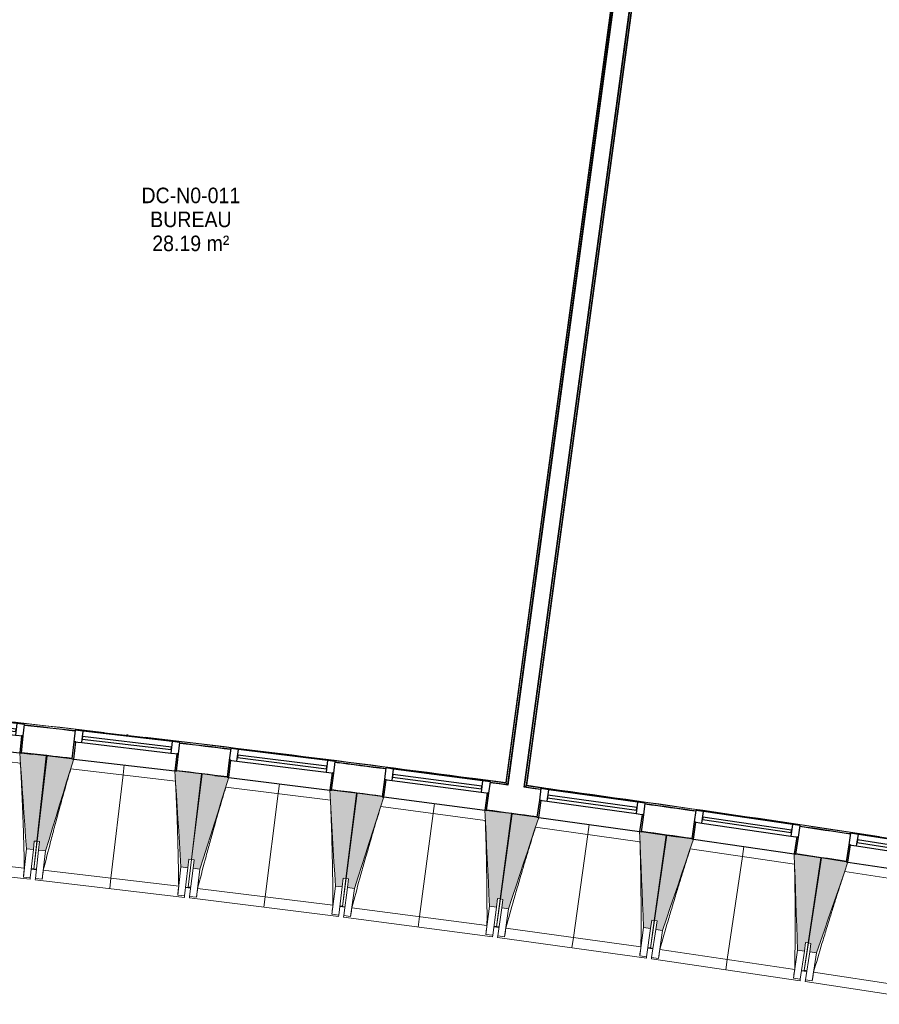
# Model space of a CAD drawing. Header units: millimetres. Extents: x -24070 to 30874, y -36590 to 4541.
# Tile 8 of 33: x -7363 to -2385, y -31449 to -25746. Entities that reach past the tile are written whole.
import ezdxf

# ---------------------------------------------------------------- set-up
doc = ezdxf.new("R2010")
doc.units = ezdxf.units.MM
for name, color, linetype, lineweight in [('A-AREA-IDEN', 7, 'Continuous', 30), ('A-FLOR-HRAL', 7, 'Continuous', 18), ('BATIEMENT', 7, 'Continuous', 18), ('BATIMENT', 7, 'Continuous', 25), ('FENETRES', 7, 'Continuous', 25), ('GEN', 7, 'Continuous', 18), ('SOLS', 7, 'Continuous', 25)]:
    doc.layers.add(name, color=color, linetype=linetype, lineweight=lineweight)
doc.layers.add('A-GLAZ', color=7, linetype='Continuous', lineweight=25, true_color=0x5c63b1)
doc.styles.add('Arial', font='arial.ttf', dxfattribs={"width": 0.9, "height": 90})

# ---------------------------------------------------------------- blocks, each defined once
blk = doc.blocks.new('XXX_VIDE FENETRE - 590-389517-2021_015_1111_DCE_1_50_N0 FINI_CVC_CTA')
at = {"layer": 'A-GLAZ'}
for p, q in [((260.1, -120), (-260.1, -120)), ((-260.1, -120), (-260.1, -135)), ((-260.1, -135), (260.1, -135)), ((260.1, -135), (260.1, -120))]:
    blk.add_line(p, q, dxfattribs=at)
at = {"layer": 'FENETRES'}
for p, q in [((-305.1, 0), (-305.1, -100)), ((-295.1, 0), (-305.1, 0)), ((295.1, 0), (-295.1, 0)), ((-295.1, -100), (-295.1, 0)), ((305.1, 0), (295.1, 0)), ((295.1, 0), (295.1, -100)), ((305.1, -100), (305.1, 0)), ((-305.1, -100), (-295.1, -100)), ((-260.1, -100), (-305.1, -100)), ((-305.1, -100), (-305.1, -167.5)), ((-260.1, -167.5), (-260.1, -100)), ((260.1, -100), (-260.1, -100)), ((260.1, -100), (260.1, -167.5)), ((305.1, -100), (260.1, -100)), ((295.1, -100), (305.1, -100)), ((305.1, -167.5), (305.1, -100)), ((-305.1, -167.5), (-260.1, -167.5)), ((-260.1, -167.5), (260.1, -167.5)), ((260.1, -167.5), (305.1, -167.5))]:
    blk.add_line(p, q, dxfattribs=at)
blk = doc.blocks.new('Garde-corps - Garde-corps-509925-2021_015_1111_DCE_1_50_N0 FINI_CVC_CTA')
at = {"layer": 'A-FLOR-HRAL'}
for p, q in [((-4438.5, -30189.6), (-3606.8, -24050.4)), ((-4430.5, -30183.5), (-3600.7, -24058.5)), ((-4428.6, -30182), (-3599.2, -24060.4)), ((-4426.7, -30180.6), (-3597.8, -24062.3)), ((-4344.6, -30204.1), (-4438.5, -30189.6)), ((-4344.4, -30202.5), (-4438.5, -30189.6)), ((-4155.5, -30222.3), (-4426.7, -30180.6)), ((-3634.9, -30302.4), (-3696.7, -30292.9)), ((-3447.7, -30331.3), (-3465.9, -30328.7))]:
    blk.add_line(p, q, dxfattribs=at)
at = {"layer": 'A-FLOR-HRAL', "flags": 128}
for points in [[(-4438.5, -30189.6), (-4438.7, -30189.7), (-4439, -30190), (-4439.5, -30190.3), (-4440, -30190.8), (-4440.6, -30191.2), (-4441.3, -30191.7), (-4441.9, -30192.2)], [(-4430.5, -30183.5), (-4434.5, -30186.6), (-4438.5, -30189.6)], [(-4426.7, -30180.6), (-4426.7, -30180.6), (-4426.8, -30180.7), (-4427, -30180.8), (-4427.2, -30181), (-4427.4, -30181.2), (-4427.6, -30181.3), (-4427.9, -30181.5), (-4428.1, -30181.7), (-4428.3, -30181.9), (-4428.6, -30182)]]:
    blk.add_lwpolyline(points, dxfattribs=at)
at = {"layer": 'A-FLOR-HRAL'}
for radius, start, end in [(125935, 80.251097, 82.25963), (125936.7, 81.319476, 82.258838), (125927.8, 81.807452, 81.942011), (125927.8, 81.395259, 81.529818)]:
    blk.add_arc((-21392, -154971), radius, start, end, dxfattribs=at)
blk = doc.blocks.new('Garde-corps - Garde-corps-510088-2021_015_1111_DCE_1_50_N0 FINI_CVC_CTA')
at = {"layer": 'A-FLOR-HRAL'}
for p, q in [((-3718.7, -24045.9), (-4547.6, -30164.2)), ((-3716.8, -24044.5), (-4546.2, -30166.1)), ((-3714.9, -24043), (-4544.7, -30168.1)), ((-3706.9, -24036.9), (-4538.6, -30176.1)), ((-6734.3, -29888.6), (-6744.8, -29887.4)), ((-5513.1, -30051.4), (-5536.1, -30048.4)), ((-5281.2, -30078.3), (-5321.3, -30073.6)), ((-4547.6, -30164.2), (-4824.2, -30131.8)), ((-4547.6, -30164.3), (-4738.4, -30138.7)), ((-4538.6, -30176.1), (-4637.7, -30164.5)), ((-4538.6, -30176.1), (-4637.5, -30162.8))]:
    blk.add_line(p, q, dxfattribs=at)
at = {"layer": 'A-FLOR-HRAL', "flags": 128}
blk.add_lwpolyline([(-4544.7, -30168.1), (-4541.7, -30172.1), (-4538.6, -30176.1)], dxfattribs=at)
at = {"layer": 'A-FLOR-HRAL'}
for radius, start, end in [(125935, 82.312065, 84.320586), (125936.7, 83.380429, 84.319793), (125927.8, 83.456226, 83.590783), (125936.7, 82.312858, 83.271383), (125927.8, 83.044033, 83.178591), (125927.8, 82.631839, 82.766398)]:
    blk.add_arc((-21392, -154971), radius, start, end, dxfattribs=at)
for points, knots in [([(-4547.6, -30164.2), (-4547.6, -30164.2), (-4547.6, -30164.3), (-4547.5, -30164.4), (-4547.5, -30164.5), (-4547.3, -30164.6), (-4547.2, -30164.8), (-4547.1, -30165), (-4546.9, -30165.2), (-4546.7, -30165.4), (-4546.6, -30165.6), (-4546.4, -30165.8), (-4546.3, -30166), (-4546.2, -30166.1)], [0.075, 0.075, 0.075, 0.075, 0.15, 0.2125, 0.275, 0.35, 0.425, 0.5, 0.6, 0.7, 0.775, 0.85, 1, 1, 1, 1]), ([(-4538.6, -30176.1), (-4538.6, -30176.1), (-4538.6, -30176.1), (-4538.6, -30176.1), (-4538.5, -30176.2), (-4538.5, -30176.3), (-4538.4, -30176.3), (-4538.3, -30176.4), (-4538.3, -30176.5), (-4538.2, -30176.6), (-4538.1, -30176.7), (-4538, -30176.9), (-4537.9, -30177), (-4537.8, -30177.1), (-4537.7, -30177.3), (-4537.6, -30177.4), (-4537.5, -30177.6), (-4537.4, -30177.7), (-4537.2, -30177.9), (-4536.9, -30178.3), (-4536.5, -30178.8), (-4536.2, -30179.2), (-4536, -30179.4)], [0, 0, 0, 0, 0.071429, 0.107143, 0.142857, 0.178571, 0.214286, 0.25, 0.285714, 0.321429, 0.357143, 0.392857, 0.428571, 0.464286, 0.5, 0.535714, 0.571429, 0.607143, 0.642857, 0.714286, 0.857143, 1, 1, 1, 1])]:
    blk.add_open_spline(points, degree=3, knots=knots, dxfattribs=at)
blk = doc.blocks.new('B02_ARC_rvt-1-2021_015_1111_DCE_1_50_N0 FINI_CVC_CTA')
at = {"layer": 'BATIEMENT', "lineweight": 25}
for p, q in [((-3701.8, -24021.9), (-4536, -30179.4)), ((-4441.9, -30192.2), (-3607.7, -24034.7))]:
    blk.add_line(p, q, dxfattribs=at)
at = {"layer": 'BATIEMENT', "lineweight": 25, "flags": 128}
for points in [[(-4536, -30179.4), (-4586.9, -30172.6), (-4637.9, -30165.7)], [(-4344.8, -30205.4), (-4393.4, -30198.8), (-4441.9, -30192.2)]]:
    blk.add_lwpolyline(points, dxfattribs=at)
at = {"layer": 'BATIEMENT', "lineweight": 25}
for radius, start, end in [(125924.8, 83.456229, 83.590781), (125924.8, 83.044036, 83.178588), (125764.8, 83.456418, 83.590617), (125924.8, 82.631843, 82.766395), (125764.8, 83.044224, 83.178423), (125764.8, 82.63203, 82.76623), (125764.8, 82.219836, 82.354036), (125924.8, 81.807456, 81.942008), (125764.8, 81.807642, 81.941842), (125924.8, 81.395263, 81.529815), (125764.8, 81.395448, 81.529648)]:
    blk.add_arc((-21392, -154971), radius, start, end, dxfattribs=at)
at = {"layer": 'SOLS'}
for p, q in [((-7352.6, -29992.3), (-7290.7, -29999.3)), ((-6310.3, -30113.8), (-6305.3, -30114.4)), ((-6233, -30123.1), (-6161.5, -30131.8)), ((-5412.2, -30225.5), (-5407.5, -30226.1)), ((-4658.8, -30324.4), (-4567.8, -30336.6)), ((-4515.4, -30343.7), (-4510.5, -30344.4)), ((-3762.6, -30448), (-3549.4, -30478.3)), ((-3540.8, -30479.6), (-3470.9, -30489.6)), ((-2723.8, -30599.4), (-2719.1, -30600.2)), ((-2585.9, -30620.2), (-2575.8, -30621.8))]:
    blk.add_line(p, q, dxfattribs=at)
blk.add_arc((-21392, -154971), 125764.8, 83.456418, 83.558302, dxfattribs=at)
at = {"layer": 'BATIEMENT', "lineweight": 18}
for name in ['Garde-corps - Garde-corps-510088-2021_015_1111_DCE_1_50_N0 FINI_CVC_CTA', 'Garde-corps - Garde-corps-509925-2021_015_1111_DCE_1_50_N0 FINI_CVC_CTA']:
    blk.add_blockref(name, (0, 0), dxfattribs=at)
at = {"layer": 'FENETRES', "lineweight": 18}
for p, rotation in [((-7656.1, -29960.6), 173.7193933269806), ((-6757.1, -30062.7), 173.307758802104), ((-5858.9, -30171.3), 172.8961242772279), ((-4961.5, -30286.3), 172.4844897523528), ((-4064.9, -30407.7), 172.072855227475), ((-3169.3, -30535.6), 171.6612207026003), ((-2274.5, -30670), 171.249586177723)]:
    blk.add_blockref('XXX_VIDE FENETRE - 590-389517-2021_015_1111_DCE_1_50_N0 FINI_CVC_CTA', p, dxfattribs=dict(at, rotation=rotation))
blk = doc.blocks.new('20_MUR PREFA_01 - MODULE_01 B-3165811-2021_015_1111_DCE_1_50_N0 FINI_CVC_CTA')
at = {"layer": 'GEN'}
for p, q in [((0, 722.1), (0, 661.4)), ((0, 661.4), (0, 58.5)), ((0, 0.7), (0, 58.5))]:
    blk.add_line(p, q, dxfattribs=at)
blk = doc.blocks.new('B02_DC_STR_rvt-1-2021_015_1111_DCE_1_50_N0 FINI_CVC_CTA')
at = {"layer": 'BATIMENT', "lineweight": 5, "true_color": 0x787878}
for points in [[(-7283.7, -30553), (-7278.2, -30503.3), (-7263.3, -30505), (-7208.7, -30009.2), (-7352.8, -29993.3), (-7353, -29994), (-7362.7, -29992.9), (-7323.4, -30548.7)], [(-7213.3, -30561.1), (-7050.2, -30028.3), (-7060.2, -30027.2), (-7060.2, -30026.5), (-7204, -30009.6), (-7262.1, -30505), (-7247.2, -30506.7), (-7253, -30556.4), (-7247.2, -30557.1)], [(-6389, -30657.8), (-6383.1, -30608.1), (-6368.2, -30609.9), (-6310.1, -30114.5), (-6454, -30097.6), (-6454.1, -30098.3), (-6464, -30097.1), (-6428.7, -30653.1)], [(-6318.7, -30666.3), (-6151.8, -30134.8), (-6161.7, -30133.6), (-6161.7, -30132.9), (-6305.4, -30115), (-6367.1, -30609.9), (-6352.2, -30611.8), (-6358.4, -30661.4), (-6352.2, -30662.2)], [(-5495, -30769), (-5488.9, -30719.4), (-5474, -30721.2), (-5412.3, -30226.3), (-5556.1, -30208.3), (-5556.2, -30209), (-5566.1, -30207.8), (-5534.7, -30764)], [(-5424.8, -30778), (-5254.1, -30247.7), (-5264, -30246.4), (-5264, -30245.7), (-5407.5, -30226.8), (-5472.8, -30721.3), (-5457.9, -30723.2), (-5464.5, -30772.8), (-5457.9, -30773.7)], [(-4601.9, -30886.6), (-4595.4, -30837), (-4580.5, -30839), (-4515.3, -30344.5), (-4658.9, -30325.5), (-4659, -30326.2), (-4668.9, -30324.9), (-4641.6, -30881.4)], [(-4531.8, -30896.1), (-4357.2, -30367), (-4367.1, -30365.7), (-4367.1, -30365), (-4510.5, -30345), (-4579.3, -30839), (-4564.5, -30841.1), (-4571.4, -30890.6), (-4564.5, -30891.6)], [(-3709.7, -31010.6), (-3702.8, -30961.1), (-3687.9, -30963.2), (-3619.1, -30469.1), (-3762.7, -30449.1), (-3762.8, -30449.8), (-3772.6, -30448.4), (-3749.3, -31005.1)], [(-3639.6, -31020.7), (-3461.3, -30492.8), (-3471.1, -30491.4), (-3471.1, -30490.7), (-3614.4, -30469.7), (-3686.8, -30963.2), (-3671.9, -30965.4), (-3679.2, -31014.9), (-3671.9, -31015.9)], [(-2818.4, -31141), (-2811.1, -31091.6), (-2796.3, -31093.7), (-2723.9, -30600.2), (-2867.3, -30579.2), (-2867.6, -30579.9), (-2877.3, -30578.4), (-2857.9, -31135.2)], [(-2748.3, -31151.6), (-2566.2, -30625.1), (-2576.1, -30623.6), (-2576.1, -30622.9), (-2719.2, -30600.8), (-2795.1, -31093.8), (-2780.3, -31096.1), (-2787.9, -31145.5), (-2780.3, -31146.7)]]:
    blk.add_hatch(color=8, dxfattribs=at).paths.add_polyline_path(points)
at = {"layer": 'BATIEMENT'}
for p, q in [((-7208.7, -30009.2), (-7352.8, -29993.3)), ((-7263.3, -30505), (-7208.7, -30009.2)), ((-7204, -30009.6), (-7262.1, -30505)), ((-7060.1, -30026.5), (-7204, -30009.6)), ((-6310.1, -30114.5), (-6454.1, -30097.6)), ((-6368.2, -30609.9), (-6310.1, -30114.5)), ((-6305.4, -30115), (-6367.1, -30609.9)), ((-6161.6, -30132.9), (-6305.4, -30115)), ((-5412.3, -30226.3), (-5556.1, -30208.3)), ((-5474, -30721.2), (-5412.3, -30226.3)), ((-5407.5, -30226.8), (-5472.8, -30721.3)), ((-5263.9, -30245.7), (-5407.5, -30226.8)), ((-4515.3, -30344.5), (-4659, -30325.5)), ((-4580.5, -30839), (-4515.3, -30344.5)), ((-4510.5, -30345), (-4579.3, -30839)), ((-4367, -30365), (-4510.5, -30345)), ((-3619.1, -30469.1), (-3762.7, -30449.1)), ((-7283.7, -30553), (-7278.2, -30503.3)), ((-7278.2, -30503.3), (-7263.3, -30505)), ((-7262.1, -30505), (-7247.2, -30506.7)), ((-7247.2, -30506.7), (-7253, -30556.4)), ((-3687.9, -30963.2), (-3619.1, -30469.1)), ((-3614.4, -30469.7), (-3686.8, -30963.2)), ((-3471, -30490.7), (-3614.4, -30469.7)), ((-7323.4, -30548.7), (-7283.7, -30553)), ((-7253, -30556.4), (-7213.3, -30561.1)), ((-6389, -30657.8), (-6383.1, -30608.1)), ((-6383.1, -30608.1), (-6368.2, -30609.9)), ((-6367.1, -30609.9), (-6352.2, -30611.8)), ((-6352.2, -30611.8), (-6358.4, -30661.4)), ((-2723.9, -30600.2), (-2867.4, -30579.2)), ((-2796.3, -31093.7), (-2723.9, -30600.2)), ((-2719.2, -30600.8), (-2795.1, -31093.8)), ((-2576, -30622.9), (-2719.2, -30600.8)), ((-6428.7, -30653.1), (-6389, -30657.8)), ((-6358.4, -30661.4), (-6318.7, -30666.3)), ((-5495, -30769), (-5488.9, -30719.4)), ((-5488.9, -30719.4), (-5474, -30721.2)), ((-5472.8, -30721.3), (-5457.9, -30723.2)), ((-5457.9, -30723.2), (-5464.5, -30772.8)), ((-5534.7, -30764), (-5495, -30769)), ((-5464.5, -30772.8), (-5424.8, -30778)), ((-4601.9, -30886.6), (-4595.4, -30837)), ((-4595.4, -30837), (-4580.5, -30839)), ((-4579.3, -30839), (-4564.5, -30841.1)), ((-4564.5, -30841.1), (-4571.4, -30890.6)), ((-4641.6, -30881.4), (-4601.9, -30886.6)), ((-4571.4, -30890.6), (-4531.8, -30896.1)), ((-3709.7, -31010.6), (-3702.8, -30961.1)), ((-3702.8, -30961.1), (-3687.9, -30963.2)), ((-3686.8, -30963.2), (-3671.9, -30965.4)), ((-3671.9, -30965.4), (-3679.2, -31014.9)), ((-3749.3, -31005.1), (-3709.7, -31010.6)), ((-3679.2, -31014.9), (-3639.6, -31020.7)), ((-2857.9, -31135.2), (-2818.4, -31141)), ((-2818.4, -31141), (-2811.1, -31091.6)), ((-2811.1, -31091.6), (-2796.3, -31093.7)), ((-2795.1, -31093.8), (-2780.3, -31096.1)), ((-2780.3, -31096.1), (-2787.9, -31145.5)), ((-2787.9, -31145.5), (-2748.3, -31151.6))]:
    blk.add_line(p, q, dxfattribs=at)
at = {"layer": 'BATIEMENT', "flags": 128}
for points in [[(-7362.8, -29992.2), (-7357.9, -30061.8), (-7353, -30131.3), (-7348, -30200.9), (-7343.1, -30270.4), (-7338.2, -30340), (-7333.3, -30409.5), (-7328.4, -30479.1), (-7323.4, -30548.7)], [(-7213.3, -30561.1), (-7192.9, -30494.4), (-7172.5, -30427.7), (-7152.1, -30361), (-7131.7, -30294.4), (-7111.3, -30227.7), (-7090.9, -30161), (-7070.4, -30094.3), (-7050, -30027.7)], [(-6464.1, -30096.4), (-6459.6, -30166), (-6455.2, -30235.6), (-6450.8, -30305.2), (-6446.4, -30374.8), (-6442, -30444.4), (-6437.5, -30514), (-6433.1, -30583.5), (-6428.7, -30653.1)], [(-6318.7, -30666.3), (-6297.8, -30599.8), (-6276.9, -30533.3), (-6256, -30466.8), (-6235.1, -30400.2), (-6214.2, -30333.7), (-6193.3, -30267.2), (-6172.5, -30200.6), (-6151.6, -30134.1)], [(-5566.1, -30207.1), (-5562.2, -30276.7), (-5558.3, -30346.3), (-5554.3, -30415.9), (-5550.4, -30485.6), (-5546.5, -30555.2), (-5542.6, -30624.8), (-5538.7, -30694.4), (-5534.7, -30764)], [(-5424.8, -30778), (-5403.4, -30711.7), (-5382.1, -30645.3), (-5360.7, -30578.9), (-5339.3, -30512.5), (-5318, -30446.2), (-5296.6, -30379.8), (-5275.2, -30313.4), (-5253.9, -30247)], [(-4668.9, -30324.2), (-4665.5, -30393.8), (-4662.1, -30463.5), (-4658.7, -30533.1), (-4655.3, -30602.8), (-4651.8, -30672.4), (-4648.4, -30742.1), (-4645, -30811.7), (-4641.6, -30881.4)], [(-4531.8, -30896.1), (-4509.9, -30829.9), (-4488.1, -30763.7), (-4466.2, -30697.5), (-4444.4, -30631.3), (-4422.5, -30565), (-4400.7, -30498.8), (-4378.9, -30432.6), (-4357, -30366.4)], [(-3772.7, -30447.8), (-3769.7, -30517.4), (-3766.8, -30587.1), (-3763.9, -30656.8), (-3761, -30726.4), (-3758.1, -30796.1), (-3755.1, -30865.8), (-3752.2, -30935.4), (-3749.3, -31005.1)], [(-3639.6, -31020.7), (-3617.3, -30954.6), (-3595, -30888.5), (-3572.6, -30822.5), (-3550.3, -30756.4), (-3528, -30690.4), (-3505.7, -30624.3), (-3483.4, -30558.2), (-3461.1, -30492.2)], [(-2877.3, -30577.7), (-2874.9, -30647.4), (-2872.5, -30717.1), (-2870, -30786.8), (-2867.6, -30856.5), (-2865.2, -30926.2), (-2862.8, -30995.9), (-2860.4, -31065.6), (-2857.9, -31135.2)], [(-2748.3, -31151.6), (-2725.5, -31085.7), (-2702.7, -31019.8), (-2680, -30953.9), (-2657.2, -30888), (-2634.4, -30822.1), (-2611.6, -30756.2), (-2588.8, -30690.3), (-2566, -30624.4)]]:
    blk.add_lwpolyline(points, dxfattribs=at)
at = {"layer": 'BATIMENT', "lineweight": 18}
for p, q in [((-7359, -30051.5), (-7965.8, -29984.7)), ((-7050.2, -30028.3), (-6464, -30097.1)), ((-6460.7, -30155.7), (-7067, -30084.6)), ((-6151.7, -30134.8), (-5566.1, -30207.8)), ((-5563.2, -30266.4), (-6169, -30190.9)), ((-5254.1, -30247.7), (-4668.9, -30324.9)), ((-4666.4, -30383.5), (-5271.7, -30303.7)), ((-4357.2, -30367), (-3772.7, -30448.4)), ((-3770.6, -30507.1), (-4375.2, -30422.9)), ((-7281, -30666), (-7262.1, -30505)), ((-7263.3, -30505), (-7281, -30666.1)), ((-3461.2, -30492.8), (-2877.3, -30578.4)), ((-7323.4, -30548.7), (-7341.4, -30711.9)), ((-7283.7, -30553), (-7301.6, -30716.2)), ((-7272.2, -30719.5), (-7253, -30556.4)), ((-7232.4, -30724.2), (-7213.3, -30561.1)), ((-2875.6, -30637.1), (-3479.7, -30548.6)), ((-8120.8, -30574.2), (-7336, -30660.6)), ((-6387.1, -30770.8), (-6367.1, -30609.9)), ((-6368.2, -30609.9), (-6387.1, -30770.9)), ((-2566.2, -30625.1), (-1982.9, -30714.9)), ((-8167.4, -30630.1), (-7302.6, -30725.2)), ((-7296.2, -30666.5), (-7281.3, -30668.2)), ((-7281.1, -30667), (-7281.3, -30668.2)), ((-7281.2, -30668.1), (-7266.3, -30669.8)), ((-7226.2, -30673), (-6442.1, -30765)), ((-6428.7, -30653.1), (-6447.8, -30816.2)), ((-6389, -30657.8), (-6408.1, -30820.9)), ((-6378.7, -30824.3), (-6358.4, -30661.4)), ((-6339, -30829.3), (-6318.7, -30666.3)), ((-1981.6, -30773.5), (-2585, -30680.7)), ((-7341.4, -30711.9), (-7341.4, -30711.6)), ((-7301.6, -30716.2), (-7341.4, -30711.9)), ((-7301.6, -30716.2), (-7302.6, -30725.2)), ((-7273.2, -30728.5), (-7272.2, -30719.5)), ((-7273.2, -30728.5), (-6409.2, -30829.9)), ((-7232.4, -30724.2), (-7272.2, -30719.5)), ((-7232.4, -30723.9), (-7232.4, -30724.2)), ((-5474, -30721.2), (-5494, -30882.1)), ((-5494, -30882), (-5472.8, -30721.3)), ((-6402.3, -30771.2), (-6387.4, -30773)), ((-6387.4, -30772.9), (-6387.2, -30771.8)), ((-6387.2, -30771.8), (-6387.4, -30773)), ((-6387.4, -30772.9), (-6372.5, -30774.7)), ((-6332.4, -30778.1), (-5548.9, -30875.8)), ((-5534.7, -30764), (-5555, -30927)), ((-5495, -30769), (-5515.3, -30931.9)), ((-5485.9, -30935.6), (-5464.5, -30772.8)), ((-5446.3, -30940.8), (-5424.8, -30778)), ((-6447.8, -30816.2), (-6447.8, -30816)), ((-6408.1, -30820.9), (-6447.8, -30816.2)), ((-6408.1, -30820.9), (-6409.2, -30829.9)), ((-6379.8, -30833.3), (-6378.7, -30824.3)), ((-6379.8, -30833.3), (-5516.5, -30940.9)), ((-6339, -30829.3), (-6378.7, -30824.3)), ((-6338.9, -30829), (-6339, -30829.3)), ((-4601.7, -30999.6), (-4579.3, -30839)), ((-4580.5, -30839), (-4601.7, -30999.7)), ((-5509.2, -30882.3), (-5494.3, -30884.2)), ((-5494.1, -30883.1), (-5494.3, -30884.2)), ((-5494.3, -30884.1), (-5479.4, -30886)), ((-5439.3, -30889.7), (-4656.6, -30993)), ((-4641.6, -30881.4), (-4663.1, -31044.2)), ((-4601.9, -30886.6), (-4623.4, -31049.4)), ((-4594, -31053.3), (-4571.4, -30890.6)), ((-4554.4, -31058.8), (-4531.8, -30896.1)), ((-5555, -30927), (-5555, -30926.7)), ((-5515.3, -30931.9), (-5555, -30927)), ((-5515.3, -30931.9), (-5516.5, -30940.9)), ((-5487.1, -30944.6), (-5485.9, -30935.6)), ((-5487.1, -30944.6), (-4624.6, -31058.4)), ((-5446.3, -30940.8), (-5485.9, -30935.6)), ((-5446.2, -30940.6), (-5446.3, -30940.8)), ((-3710.3, -31123.6), (-3686.8, -30963.2)), ((-3687.9, -30963.2), (-3710.3, -31123.7)), ((-4616.9, -30999.8), (-4602, -31001.8)), ((-4602, -31001.7), (-4601.8, -31000.7)), ((-4601.9, -31000.7), (-4602, -31001.8)), ((-4602, -31001.7), (-4587.1, -31003.7)), ((-4547.1, -31007.7), (-3765.1, -31116.6)), ((-3749.3, -31005.1), (-3772, -31167.7)), ((-3709.7, -31010.6), (-3732.3, -31173.2)), ((-3703, -31177.3), (-3679.2, -31014.9)), ((-3663.4, -31183.1), (-3639.6, -31020.7)), ((-4663.1, -31044.2), (-4663.1, -31043.9)), ((-4623.4, -31049.4), (-4663.1, -31044.2)), ((-4623.4, -31049.4), (-4624.6, -31058.4)), ((-4595.3, -31062.2), (-4594, -31053.3)), ((-4595.3, -31062.2), (-3733.6, -31182.2)), ((-4554.4, -31058.8), (-4594, -31053.3)), ((-4554.3, -31058.5), (-4554.4, -31058.8)), ((-3725.4, -31123.7), (-3710.6, -31125.8)), ((-3710.4, -31124.7), (-3710.6, -31125.8)), ((-3710.6, -31125.7), (-3695.7, -31127.9)), ((-3655.7, -31132.1), (-2874.5, -31246.6)), ((-2857.9, -31135.2), (-2881.7, -31297.7)), ((-2796.3, -31093.7), (-2819.8, -31254.1)), ((-2819.7, -31254), (-2795.1, -31093.8)), ((-3772, -31167.7), (-3772, -31167.5)), ((-3732.3, -31173.2), (-3772, -31167.7)), ((-3732.3, -31173.2), (-3733.6, -31182.2)), ((-3704.3, -31186.3), (-3703, -31177.3)), ((-3704.3, -31186.3), (-2843.5, -31312.5)), ((-3663.4, -31183.1), (-3703, -31177.3)), ((-3663.3, -31182.9), (-3663.4, -31183.1)), ((-2818.4, -31141), (-2842.2, -31303.5)), ((-2812.8, -31307.8), (-2787.9, -31145.5)), ((-2773.3, -31313.9), (-2748.3, -31151.6)), ((-2881.7, -31297.7), (-2881.7, -31297.5)), ((-2842.2, -31303.5), (-2881.7, -31297.7)), ((-2842.2, -31303.5), (-2843.5, -31312.5)), ((-2834.9, -31254), (-2820.1, -31256.2)), ((-2820.1, -31256.1), (-2819.9, -31255.2)), ((-2819.9, -31255.2), (-2820.1, -31256.2)), ((-2820.1, -31256.1), (-2805.2, -31258.4)), ((-2814.2, -31316.8), (-2812.8, -31307.8)), ((-2773.3, -31313.9), (-2812.8, -31307.8)), ((-2765.2, -31263), (-1984.9, -31383.1)), ((-2814.2, -31316.8), (-1954.3, -31449.1)), ((-2773.2, -31313.7), (-2773.3, -31313.9))]:
    blk.add_line(p, q, dxfattribs=at)
at = {"layer": 'BATIMENT', "lineweight": 18, "flags": 128}
for points in [[(-7341.4, -30711.6), (-7340.3, -30701.4), (-7339.2, -30691.2), (-7338.2, -30681), (-7337.1, -30670.8), (-7336, -30660.6)], [(-7226.2, -30673), (-7227.4, -30683.1), (-7228.7, -30693.3), (-7229.9, -30703.5), (-7231.1, -30713.7), (-7232.4, -30723.9)], [(-6447.8, -30816), (-6446.7, -30805.8), (-6445.5, -30795.6), (-6444.4, -30785.4), (-6443.2, -30775.2), (-6442.1, -30765)], [(-6332.4, -30778.1), (-6333.7, -30788.3), (-6335, -30798.5), (-6336.3, -30808.7), (-6337.6, -30818.9), (-6338.9, -30829)], [(-5555, -30926.7), (-5553.8, -30916.5), (-5552.6, -30906.3), (-5551.3, -30896.2), (-5550.1, -30886), (-5548.9, -30875.8)], [(-5439.3, -30889.7), (-5440.7, -30899.9), (-5442.1, -30910.1), (-5443.4, -30920.2), (-5444.8, -30930.4), (-5446.2, -30940.6)], [(-4663.1, -31043.9), (-4661.8, -31033.7), (-4660.5, -31023.5), (-4659.2, -31013.4), (-4657.9, -31003.2), (-4656.6, -30993)], [(-4547.1, -31007.7), (-4548.5, -31017.9), (-4550, -31028.1), (-4551.4, -31038.2), (-4552.9, -31048.4), (-4554.3, -31058.5)], [(-3772, -31167.5), (-3770.6, -31157.3), (-3769.2, -31147.1), (-3767.8, -31137), (-3766.4, -31126.8), (-3765.1, -31116.6)], [(-3655.7, -31132.1), (-3657.2, -31142.3), (-3658.7, -31152.4), (-3660.3, -31162.6), (-3661.8, -31172.7), (-3663.3, -31182.9)], [(-2881.7, -31297.5), (-2880.3, -31287.3), (-2878.8, -31277.1), (-2877.4, -31267), (-2876, -31256.8), (-2874.5, -31246.6)], [(-2765.2, -31263), (-2766.8, -31273.1), (-2768.4, -31283.2), (-2770, -31293.4), (-2771.6, -31303.5), (-2773.2, -31313.7)]]:
    blk.add_lwpolyline(points, dxfattribs=at)
at = {"layer": 'BATIMENT', "lineweight": 18}
for points, knots in [([(-7336, -30660.6), (-7336.9, -30614.6), (-7338.4, -30545.7), (-7341.1, -30453.9), (-7343.6, -30379.1), (-7346.6, -30298.7), (-7350.5, -30212.5), (-7354.6, -30130.1), (-7357.6, -30076.4), (-7359.1, -30051.4)], [0, 0, 0, 0, 0.2222222, 0.3333333, 0.4444444, 0.5833333, 0.7222222, 0.8611111, 0.9816328, 0.9816328, 0.9816328, 0.9816328]), ([(-7066.9, -30084.6), (-7078.8, -30125.1), (-7096.9, -30187.8), (-7120.8, -30272.9), (-7140.6, -30344.9), (-7161.6, -30422.6), (-7190.9, -30533.8), (-7212.2, -30617.2), (-7226.2, -30673)], [0.0183454, 0.0183454, 0.0183454, 0.0183454, 0.2222222, 0.3333333, 0.4444444, 0.5833333, 0.7222222, 1, 1, 1, 1]), ([(-6442.1, -30765), (-6442.6, -30719), (-6443.7, -30650.1), (-6445.7, -30558.2), (-6447.6, -30483.5), (-6450.1, -30403), (-6453.3, -30316.8), (-6456.9, -30234.3), (-6459.5, -30180.6), (-6460.8, -30155.7)], [0, 0, 0, 0, 0.2222222, 0.3333333, 0.4444444, 0.5833333, 0.7222222, 0.8611111, 0.9816328, 0.9816328, 0.9816328, 0.9816328]), ([(-6168.8, -30190.9), (-6181.1, -30231.3), (-6199.6, -30293.9), (-6224.1, -30378.8), (-6244.4, -30450.7), (-6265.9, -30528.3), (-6296.1, -30639.2), (-6318, -30722.5), (-6332.4, -30778.1)], [0.0183454, 0.0183454, 0.0183454, 0.0183454, 0.2222222, 0.3333333, 0.4444444, 0.5833333, 0.7222222, 1, 1, 1, 1]), ([(-5548.9, -30875.8), (-5549.1, -30829.8), (-5549.7, -30760.9), (-5551, -30669), (-5552.4, -30594.2), (-5554.4, -30513.8), (-5556.9, -30427.5), (-5559.9, -30345), (-5562.1, -30291.3), (-5563.3, -30266.4)], [0, 0, 0, 0, 0.2222222, 0.3333333, 0.4444444, 0.5833333, 0.7222222, 0.8611111, 0.9816328, 0.9816328, 0.9816328, 0.9816328]), ([(-5271.6, -30303.7), (-5284.1, -30344), (-5303.1, -30406.5), (-5328.1, -30491.2), (-5349, -30562.9), (-5371.1, -30640.3), (-5402, -30751.1), (-5424.5, -30834.2), (-5439.3, -30889.7)], [0.0183454, 0.0183454, 0.0183454, 0.0183454, 0.2222222, 0.3333333, 0.4444444, 0.5833333, 0.7222222, 1, 1, 1, 1]), ([(-4656.6, -30993), (-4656.4, -30947), (-4656.5, -30878.1), (-4657.2, -30786.2), (-4658.1, -30711.4), (-4659.4, -30631), (-4661.3, -30544.7), (-4663.7, -30462.2), (-4665.6, -30408.5), (-4666.5, -30383.5)], [0, 0, 0, 0, 0.2222222, 0.3333333, 0.4444444, 0.5833333, 0.7222222, 0.8611111, 0.9816328, 0.9816328, 0.9816328, 0.9816328]), ([(-4375.1, -30422.9), (-4387.9, -30463.2), (-4407.3, -30525.5), (-4433, -30610), (-4454.4, -30681.6), (-4477.1, -30758.8), (-4508.8, -30869.4), (-4531.9, -30952.3), (-4547.1, -31007.7)], [0.0183454, 0.0183454, 0.0183454, 0.0183454, 0.2222222, 0.3333333, 0.4444444, 0.5833333, 0.7222222, 1, 1, 1, 1]), ([(-3765.1, -31116.6), (-3764.6, -31070.7), (-3764.2, -31001.7), (-3764.2, -30909.8), (-3764.6, -30835.1), (-3765.3, -30754.6), (-3766.7, -30668.3), (-3768.4, -30585.8), (-3769.9, -30532), (-3770.7, -30507.1)], [0, 0, 0, 0, 0.2222222, 0.3333333, 0.4444444, 0.5833333, 0.7222222, 0.8611111, 0.9816328, 0.9816328, 0.9816328, 0.9816328]), ([(-3479.6, -30548.6), (-3492.6, -30588.7), (-3512.5, -30650.9), (-3538.8, -30735.2), (-3560.7, -30806.7), (-3583.9, -30883.8), (-3616.4, -30994), (-3640.1, -31076.8), (-3655.7, -31132.1)], [0.0183454, 0.0183454, 0.0183454, 0.0183454, 0.2222222, 0.3333333, 0.4444444, 0.5833333, 0.7222222, 1, 1, 1, 1]), ([(-2874.5, -31246.6), (-2873.7, -31200.7), (-2872.8, -31131.8), (-2872.2, -31039.9), (-2872, -30965.1), (-2872.2, -30884.6), (-2872.9, -30798.4), (-2874, -30715.8), (-2875.2, -30662), (-2875.7, -30637.1)], [0, 0, 0, 0, 0.2222222, 0.3333333, 0.4444444, 0.5833333, 0.7222222, 0.8611111, 0.9816328, 0.9816328, 0.9816328, 0.9816328]), ([(-2584.9, -30680.7), (-2598.3, -30720.7), (-2618.6, -30782.8), (-2645.5, -30866.9), (-2667.9, -30938.2), (-2691.7, -31015.1), (-2725, -31125.1), (-2749.3, -31207.8), (-2765.2, -31263)], [0.0183454, 0.0183454, 0.0183454, 0.0183454, 0.2222222, 0.3333333, 0.4444444, 0.5833333, 0.7222222, 1, 1, 1, 1])]:
    blk.add_open_spline(points, degree=3, knots=knots, dxfattribs=at)
at = {"layer": 'SOLS'}
for p, q in [((-7266.2, -30668.7), (-7296, -30665.3)), ((-7296, -30665.3), (-7266.2, -30668.7)), ((-7281, -30666.1), (-7295.9, -30664.5)), ((-6402.1, -30770), (-6372.3, -30773.6)), ((-6372.3, -30773.6), (-6387.2, -30771.8)), ((-6372.2, -30772.6), (-6387.1, -30770.8)), ((-5509, -30881.1), (-5479.2, -30884.9)), ((-5494, -30882.1), (-5508.9, -30880.2)), ((-4587, -31002.7), (-4616.7, -30998.7)), ((-4616.7, -30998.7), (-4587, -31002.7)), ((-4586.8, -31001.7), (-4601.7, -30999.6)), ((-3695.6, -31126.8), (-3725.3, -31122.6)), ((-3725.3, -31122.6), (-3695.6, -31126.8)), ((-3710.3, -31123.7), (-3725.1, -31121.6)), ((-2834.8, -31252.9), (-2805.1, -31257.4)), ((-2804.9, -31256.3), (-2819.7, -31254))]:
    blk.add_line(p, q, dxfattribs=at)
at = {"layer": 'BATIMENT', "color": 5, "lineweight": 25, "true_color": 0x0000ff}
for p, rotation in [((-6757, -30062), 173.3077588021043), ((-5858.8, -30170.6), 172.8961242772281), ((-4961.4, -30285.6), 172.4844897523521), ((-4064.8, -30407.1), 172.0728552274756), ((-3169.2, -30535), 171.6612207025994)]:
    blk.add_blockref('20_MUR PREFA_01 - MODULE_01 B-3165811-2021_015_1111_DCE_1_50_N0 FINI_CVC_CTA', p, dxfattribs=dict(at, rotation=rotation))

msp = doc.modelspace()

# ---------------------------------------------------------------- block references
at = {"lineweight": 5}
for name in ['B02_DC_STR_rvt-1-2021_015_1111_DCE_1_50_N0 FINI_CVC_CTA', 'B02_ARC_rvt-1-2021_015_1111_DCE_1_50_N0 FINI_CVC_CTA']:
    msp.add_blockref(name, (0, 0), dxfattribs=at)

# ---------------------------------------------------------------- texts
at = {"layer": 'A-AREA-IDEN', "color": 8, "true_color": 0x808080, "char_height": 90, "attachment_point": 1, "style": 'Arial'}
for s, insert, width in [('DC-N0-011', (-6657.7, -26718.7), 681.835), ('BUREAU', (-6607.1, -26857.6), 562.785), ('28.19 m²', (-6595.2, -26996.5), 530.316)]:
    msp.add_mtext(s, dxfattribs=dict(at, insert=insert, width=width))

doc.saveas('drawing.dxf')
